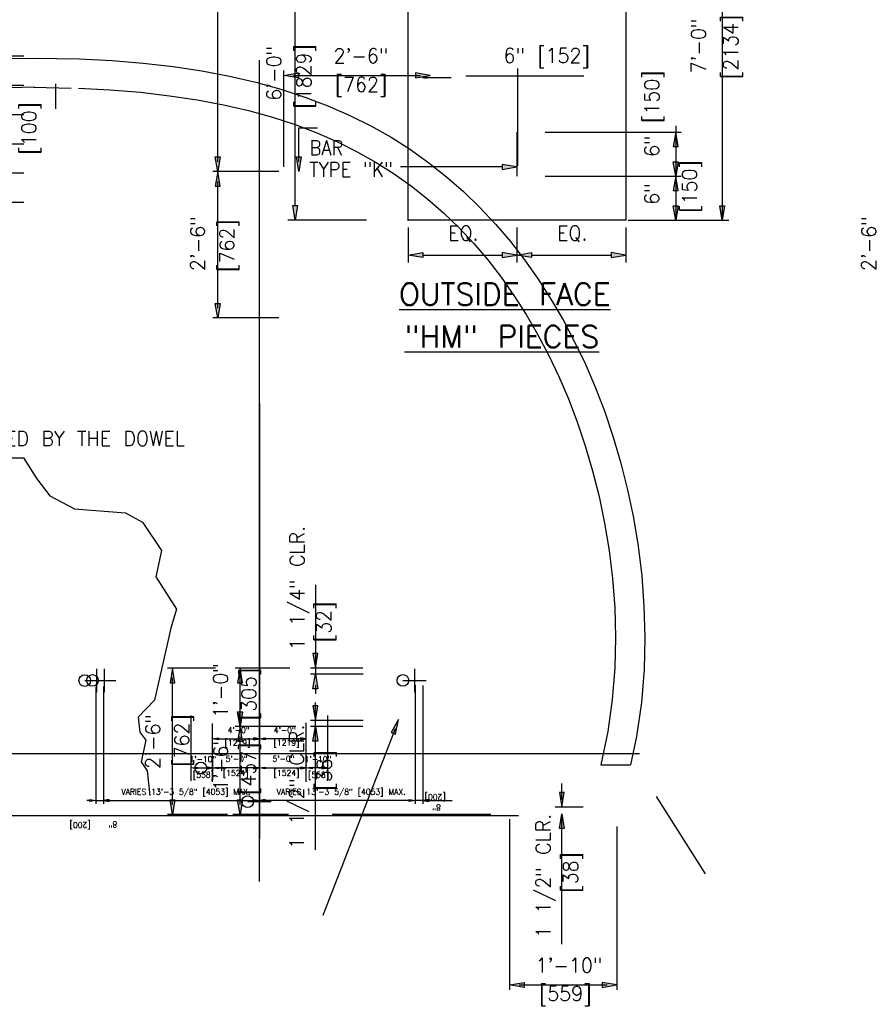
# Model space of a CAD drawing. Extents: x -23 to 2859, y -15 to 3983.
# Tile 28 of 48: x 69 to 142, y 32 to 116. Entities that reach past the tile are written whole.
import ezdxf
from ezdxf.enums import TextEntityAlignment as Align

# ---------------------------------------------------------------- set-up
doc = ezdxf.new("R2010")
doc.units = 0
doc.header["$LTSCALE"] = 25.4
doc.header["$MEASUREMENT"] = 0
doc.linetypes.add('HIDDEN2', pattern=[0.1875, 0.125, -0.0625])
doc.layers.get('0').update_dxf_attribs({"linetype": 'CONTINUOUS'})
for name, color, linetype in [('ARC-CENT', 1, 'CONTINUOUS'), ('ARC-CONST', 1, 'CONTINUOUS'), ('BDR-TEXT', 1, 'CONTINUOUS'), ('COL_NUM', 7, 'CONTINUOUS'), ('DIM-XREF', 1, 'CONTINUOUS'), ('FORM', 1, 'CONTINUOUS'), ('LABELS', 7, 'CONTINUOUS'), ('LEV_PAD', 7, 'CONTINUOUS'), ('PAN_TS', 7, 'CONTINUOUS'), ('POINTS', 1, 'CONTINUOUS'), ('RS_LABELS', 7, 'CONTINUOUS'), ('TRASH', 1, 'CONTINUOUS')]:
    doc.layers.add(name, color=color, linetype=linetype)
doc.styles.add('TXT_SHX', font='txt.shx')

# ---------------------------------------------------------------- blocks, each defined once
blk = doc.blocks.new('SO3_PN')
at = {"linetype": 'CONTINUOUS'}
blk.add_hatch(color=7, dxfattribs=at).paths.add_polyline_path([(126.66, 26.48), (127.33, 26.48), (127, 24.48)])
at = {"layer": 'LABELS', "linetype": 'CONTINUOUS'}
blk.add_hatch(color=7, dxfattribs=at).paths.add_polyline_path([(155.31, 32.07), (155.31, 31.41), (157.31, 31.74)])
at = {"layer": 'RS_LABELS', "linetype": 'CONTINUOUS'}
for points in [[(178.67, 34.53), (179.32, 34.53), (179, 36.48)], [(178.67, 32.43), (179.32, 32.43), (179, 30.48)], [(178.67, 28.53), (179.32, 28.53), (179, 30.48)], [(178.67, 26.43), (179.32, 26.43), (179, 24.48)], [(185.02, 26.43), (185.67, 26.43), (185.35, 24.48)], [(144.43, 20.04), (144.43, 19.37), (142.43, 19.71)], [(155.31, 20.04), (155.31, 19.37), (157.31, 19.71)], [(159.31, 20.04), (159.31, 19.37), (157.31, 19.71)], [(170.18, 20.04), (170.18, 19.37), (172.18, 19.71)]]:
    blk.add_hatch(color=7, dxfattribs=at).paths.add_polyline_path(points)
at = {"color": 7, "linetype": 'CONTINUOUS'}
for p, q in [((127, 26.48), (127, 58.48)), ((79.72, 46.92), (89.91, 46.92)), ((79.72, 42.92), (89.91, 42.92)), ((79.72, 38.92), (89.91, 38.92)), ((79.72, 34.92), (89.91, 34.92)), ((79.72, 30.92), (89.91, 30.92)), ((79.72, 30.92), (89.91, 30.92)), ((79.72, 26.92), (89.91, 26.92)), ((136.75, 24.48), (126, 24.48))]:
    blk.add_line(p, q, dxfattribs=at)
blk.add_lwpolyline([(126.66, 26.48), (127.33, 26.48), (127, 24.48)], close=True, dxfattribs=at)
at = {"layer": 'COL_NUM', "color": 7, "linetype": 'CONTINUOUS'}
blk.add_line((157.31, 36.48), (157.31, 30.48), dxfattribs=at)
at = {"layer": 'COL_NUM', "color": 7, "linetype": 'CONTINUOUS', "const_width": 0.00035}
for points in [[(157.17, 36.48, 1), (157.44, 36.48, 1)], [(157.17, 30.48, 1), (157.44, 30.48, 1)]]:
    blk.add_lwpolyline(points, format="xyb", close=True, dxfattribs=at)
at = {"layer": 'LABELS', "color": 7, "linetype": 'CONTINUOUS'}
blk.add_line((155.31, 31.74), (141.41, 31.74), dxfattribs=at)
blk.add_lwpolyline([(155.31, 32.07), (155.31, 31.41), (157.31, 31.74)], close=True, dxfattribs=at)
at = {"layer": 'LEV_PAD', "color": 1, "linetype": 'CONTINUOUS'}
for p, q in [((172.18, 119.92), (172.18, 24.48)), ((142.43, 24.48), (142.43, 117.31)), ((172.18, 24.48), (142.43, 24.48))]:
    blk.add_line(p, q, dxfattribs=at)
at = {"layer": 'PAN_TS', "color": 24, "linetype": 'CONTINUOUS'}
blk.add_point((142.43, 24.48), dxfattribs=at)
at = {"layer": 'RS_LABELS', "color": 7, "linetype": 'CONTINUOUS'}
for p, q in [((185.35, 70.48), (185.35, 24.48)), ((161.16, 36.48), (179.75, 36.48)), ((179, 37.37), (179, 24.48)), ((161.16, 30.48), (179.75, 30.48)), ((172.5, 24.48), (186.25, 24.48)), ((142.43, 23.48), (142.43, 18.71)), ((157.31, 23.48), (157.31, 18.71)), ((157.31, 23.48), (157.31, 18.71)), ((172.18, 23.48), (172.18, 18.71)), ((144.43, 19.71), (155.31, 19.71)), ((159.31, 19.71), (170.18, 19.71))]:
    blk.add_line(p, q, dxfattribs=at)
for points in [[(178.67, 34.53), (179.32, 34.53), (179, 36.48)], [(178.67, 32.43), (179.32, 32.43), (179, 30.48)], [(178.67, 28.53), (179.32, 28.53), (179, 30.48)], [(178.67, 26.43), (179.32, 26.43), (179, 24.48)], [(185.02, 26.43), (185.67, 26.43), (185.35, 24.48)], [(144.43, 20.04), (144.43, 19.37), (142.43, 19.71)], [(155.31, 20.04), (155.31, 19.37), (157.31, 19.71)], [(159.31, 20.04), (159.31, 19.37), (157.31, 19.71)], [(170.18, 20.04), (170.18, 19.37), (172.18, 19.71)]]:
    blk.add_lwpolyline(points, close=True, dxfattribs=at)
at = {"color": 5, "linetype": 'CONTINUOUS', "style": 'TXT_SHX', "width": 0.95}
blk.add_text('6\'-0" ', height=2, rotation=90, dxfattribs=at).set_placement((125.09, 45.39), align=Align.CENTER)
at = {"layer": 'LABELS', "color": 253, "linetype": 'CONTINUOUS', "style": 'TXT_SHX', "width": 0.9}
for s, p in [('BAR', (128.95, 33.35)), ('TYPE "K"', (128.95, 30.41))]:
    blk.add_text(s, height=2, dxfattribs=at).set_placement(p)
at = {"layer": 'LABELS', "color": 1, "linetype": 'CONTINUOUS', "style": 'TXT_SHX'}
for s, p in [('%%uOUTSIDE FACE', (141.21, 12.85)), ('%%u"HM" PIECES', (141.96, 7.06))]:
    blk.add_text(s, height=3, dxfattribs=at).set_placement(p)
at = {"layer": 'RS_LABELS', "color": 5, "linetype": 'CONTINUOUS', "style": 'TXT_SHX', "width": 0.95}
for s, p in [('[2134]', (187.52, 48.16)), ('7\'-0"', (183.12, 48.27)), ('[1829]', (129.18, 44.12)), ('6" [150]', (176.74, 39.03)), ('[100]', (91.61, 37.03)), ('[150]', (181.89, 29.08)), ('6"', (176.74, 28.05))]:
    blk.add_text(s, height=2, rotation=90, dxfattribs=at).set_placement(p, align=Align.CENTER)
for p in [(149.98, 21.71), (164.86, 21.71)]:
    blk.add_text('EQ.', height=2, dxfattribs=at).set_placement(p, align=Align.CENTER)
blk = doc.blocks.new('SO3_P0')
at = {"linetype": 'CONTINUOUS'}
blk.add_hatch(color=7, dxfattribs=at).paths.add_polyline_path([(126.66, 26.48), (127.33, 26.48), (127, 24.48)])
at = {"layer": 'LABELS', "linetype": 'CONTINUOUS'}
blk.add_hatch(color=7, dxfattribs=at).paths.add_polyline_path([(155.31, 32.07), (155.31, 31.41), (157.31, 31.74)])
at = {"layer": 'RS_LABELS', "linetype": 'CONTINUOUS'}
for points in [[(178.67, 34.53), (179.32, 34.53), (179, 36.48)], [(178.67, 32.43), (179.32, 32.43), (179, 30.48)], [(178.67, 28.53), (179.32, 28.53), (179, 30.48)], [(178.67, 26.43), (179.32, 26.43), (179, 24.48)], [(185.02, 26.43), (185.67, 26.43), (185.35, 24.48)], [(144.43, 20.04), (144.43, 19.37), (142.43, 19.71)], [(155.31, 20.04), (155.31, 19.37), (157.31, 19.71)], [(159.31, 20.04), (159.31, 19.37), (157.31, 19.71)], [(170.18, 20.04), (170.18, 19.37), (172.18, 19.71)]]:
    blk.add_hatch(color=7, dxfattribs=at).paths.add_polyline_path(points)
at = {"color": 7, "linetype": 'CONTINUOUS'}
for p, q in [((127, 26.48), (127, 58.48)), ((79.72, 46.92), (89.91, 46.92)), ((79.72, 42.92), (89.91, 42.92)), ((79.72, 38.92), (89.91, 38.92)), ((79.72, 34.92), (89.91, 34.92)), ((79.72, 30.92), (89.91, 30.92)), ((79.72, 30.92), (89.91, 30.92)), ((79.72, 26.92), (89.91, 26.92)), ((136.75, 24.48), (126, 24.48))]:
    blk.add_line(p, q, dxfattribs=at)
blk.add_lwpolyline([(126.66, 26.48), (127.33, 26.48), (127, 24.48)], close=True, dxfattribs=at)
at = {"layer": 'COL_NUM', "color": 7, "linetype": 'CONTINUOUS'}
blk.add_line((157.31, 36.48), (157.31, 30.48), dxfattribs=at)
at = {"layer": 'COL_NUM', "color": 7, "linetype": 'CONTINUOUS', "const_width": 0.00035}
for points in [[(157.17, 36.48, 1), (157.44, 36.48, 1)], [(157.17, 30.48, 1), (157.44, 30.48, 1)]]:
    blk.add_lwpolyline(points, format="xyb", close=True, dxfattribs=at)
at = {"layer": 'LABELS', "color": 7, "linetype": 'CONTINUOUS'}
blk.add_line((155.31, 31.74), (141.41, 31.74), dxfattribs=at)
blk.add_lwpolyline([(155.31, 32.07), (155.31, 31.41), (157.31, 31.74)], close=True, dxfattribs=at)
at = {"layer": 'LEV_PAD', "color": 1, "linetype": 'CONTINUOUS'}
for p, q in [((172.18, 119.92), (172.18, 24.48)), ((142.43, 24.48), (142.43, 117.31)), ((172.18, 24.48), (142.43, 24.48))]:
    blk.add_line(p, q, dxfattribs=at)
at = {"layer": 'PAN_TS', "color": 24, "linetype": 'CONTINUOUS'}
blk.add_point((142.43, 24.48), dxfattribs=at)
at = {"layer": 'RS_LABELS', "color": 7, "linetype": 'CONTINUOUS'}
for p, q in [((185.35, 70.48), (185.35, 24.48)), ((161.16, 36.48), (179.75, 36.48)), ((179, 37.37), (179, 24.48)), ((161.16, 30.48), (179.75, 30.48)), ((172.5, 24.48), (186.25, 24.48)), ((142.43, 23.48), (142.43, 18.71)), ((157.31, 23.48), (157.31, 18.71)), ((157.31, 23.48), (157.31, 18.71)), ((172.18, 23.48), (172.18, 18.71)), ((144.43, 19.71), (155.31, 19.71)), ((159.31, 19.71), (170.18, 19.71))]:
    blk.add_line(p, q, dxfattribs=at)
for points in [[(178.67, 34.53), (179.32, 34.53), (179, 36.48)], [(178.67, 32.43), (179.32, 32.43), (179, 30.48)], [(178.67, 28.53), (179.32, 28.53), (179, 30.48)], [(178.67, 26.43), (179.32, 26.43), (179, 24.48)], [(185.02, 26.43), (185.67, 26.43), (185.35, 24.48)], [(144.43, 20.04), (144.43, 19.37), (142.43, 19.71)], [(155.31, 20.04), (155.31, 19.37), (157.31, 19.71)], [(159.31, 20.04), (159.31, 19.37), (157.31, 19.71)], [(170.18, 20.04), (170.18, 19.37), (172.18, 19.71)]]:
    blk.add_lwpolyline(points, close=True, dxfattribs=at)
at = {"color": 5, "linetype": 'CONTINUOUS', "style": 'TXT_SHX', "width": 0.95}
blk.add_text('6\'-0" ', height=2, rotation=90, dxfattribs=at).set_placement((125.09, 45.39), align=Align.CENTER)
at = {"layer": 'LABELS', "color": 253, "linetype": 'CONTINUOUS', "style": 'TXT_SHX', "width": 0.9}
for s, p in [('BAR', (128.95, 33.35)), ('TYPE "K"', (128.95, 30.41))]:
    blk.add_text(s, height=2, dxfattribs=at).set_placement(p)
at = {"layer": 'LABELS', "color": 1, "linetype": 'CONTINUOUS', "style": 'TXT_SHX'}
for s, p in [('%%uOUTSIDE FACE', (141.21, 12.85)), ('%%u"HM" PIECES', (141.96, 7.06))]:
    blk.add_text(s, height=3, dxfattribs=at).set_placement(p)
at = {"layer": 'RS_LABELS', "color": 5, "linetype": 'CONTINUOUS', "style": 'TXT_SHX', "width": 0.95}
for s, p in [('[2134]', (187.52, 48.16)), ('7\'-0"', (183.12, 48.27)), ('[1829]', (129.18, 44.12)), ('6" [150]', (176.74, 39.03)), ('[100]', (91.61, 37.03)), ('[150]', (181.89, 29.08)), ('6"', (176.74, 28.05))]:
    blk.add_text(s, height=2, rotation=90, dxfattribs=at).set_placement(p, align=Align.CENTER)
for p in [(149.98, 21.71), (164.86, 21.71)]:
    blk.add_text('EQ.', height=2, dxfattribs=at).set_placement(p, align=Align.CENTER)

msp = doc.modelspace()

# ---------------------------------------------------------------- hatches: boundary and pattern name
at = {"layer": 'BDR-TEXT', "linetype": 'CONTINUOUS'}
for points in [[(92.866, 111.777), (92.866, 111.361), (91.616, 111.569)], [(102.857, 111.777), (102.857, 111.361), (104.107, 111.569)], [(85.761, 104.603), (86.178, 104.603), (85.969, 103.354)], [(92.681, 104.603), (93.098, 104.603), (92.889, 103.354)], [(85.761, 102.104), (86.178, 102.104), (85.969, 103.354)], [(85.761, 92.105), (86.178, 92.105), (85.969, 90.856)], [(94.51, 62.21), (94.094, 62.21), (94.302, 60.96)], [(81.894, 59.71), (82.311, 59.71), (82.102, 60.96)], [(87.667, 59.71), (88.084, 59.71), (87.875, 60.96)], [(94.51, 59.185), (94.094, 59.185), (94.302, 60.435)], [(87.667, 57.211), (88.084, 57.211), (87.875, 55.961)], [(94.51, 57.742), (94.094, 57.742), (94.302, 56.492)], [(100.768, 55.462), (101.158, 55.317), (101.398, 56.561)], [(87.667, 54.711), (88.084, 54.711), (87.875, 55.961)], [(94.51, 54.717), (94.094, 54.717), (94.302, 55.967)], [(81.894, 49.712), (82.311, 49.712), (82.102, 48.462)], [(87.667, 49.712), (88.084, 49.712), (87.875, 48.462)], [(115.561, 50.337), (115.144, 50.337), (115.353, 49.087)], [(115.561, 47.252), (115.144, 47.252), (115.353, 48.502)], [(112.129, 34.107), (112.129, 33.691), (110.88, 33.899)], [(118.796, 34.107), (118.796, 33.691), (120.046, 33.899)]]:
    msp.add_hatch(color=7, dxfattribs=at).paths.add_polyline_path(points)
at = {"layer": 'DIM-XREF', "linetype": 'CONTINUOUS'}
for points in [[(86.023, 55.001), (86.023, 54.834), (85.523, 54.918)], [(86.023, 55.001), (86.023, 54.834), (85.523, 54.918)], [(89.023, 55.001), (89.023, 54.834), (89.523, 54.918)], [(89.023, 55.001), (89.023, 54.834), (89.523, 54.918)], [(90.023, 55.001), (90.023, 54.834), (89.523, 54.918)], [(90.023, 55.001), (90.023, 54.834), (89.523, 54.918)], [(93.023, 55.001), (93.023, 54.834), (93.523, 54.918)], [(93.023, 55.001), (93.023, 54.834), (93.523, 54.918)], [(84.19, 52.509), (84.19, 52.343), (83.69, 52.426)], [(84.19, 52.509), (84.19, 52.343), (83.69, 52.426)], [(85.023, 52.509), (85.023, 52.343), (85.523, 52.426)], [(85.023, 52.509), (85.023, 52.343), (85.523, 52.426)], [(86.023, 52.509), (86.023, 52.343), (85.523, 52.426)], [(86.023, 52.509), (86.023, 52.343), (85.523, 52.426)], [(89.023, 52.509), (89.023, 52.343), (89.523, 52.426)], [(89.023, 52.509), (89.023, 52.343), (89.523, 52.426)], [(90.023, 52.509), (90.023, 52.343), (89.523, 52.426)], [(90.023, 52.509), (90.023, 52.343), (89.523, 52.426)], [(93.023, 52.509), (93.023, 52.343), (93.523, 52.426)], [(93.023, 52.509), (93.023, 52.343), (93.523, 52.426)], [(94.023, 52.509), (94.023, 52.343), (93.523, 52.426)], [(94.023, 52.509), (94.023, 52.343), (93.523, 52.426)], [(94.857, 52.509), (94.857, 52.343), (95.357, 52.426)], [(94.857, 52.509), (94.857, 52.343), (95.357, 52.426)], [(75.055, 49.561), (75.055, 49.728), (75.555, 49.644)], [(75.055, 49.561), (75.055, 49.728), (75.555, 49.644)], [(76.698, 49.561), (76.698, 49.728), (76.198, 49.644)], [(76.698, 49.561), (76.698, 49.728), (76.198, 49.644)], [(89.023, 49.561), (89.023, 49.728), (89.523, 49.644)], [(89.023, 49.561), (89.023, 49.728), (89.523, 49.644)], [(90.023, 49.561), (90.023, 49.728), (89.523, 49.644)], [(90.023, 49.561), (90.023, 49.728), (89.523, 49.644)], [(102.325, 49.561), (102.325, 49.728), (102.825, 49.644)], [(102.325, 49.561), (102.325, 49.728), (102.825, 49.644)], [(103.992, 49.561), (103.992, 49.728), (103.492, 49.644)], [(103.992, 49.561), (103.992, 49.728), (103.492, 49.644)]]:
    msp.add_hatch(color=7, dxfattribs=at).paths.add_polyline_path(points)
at = {"layer": 'TRASH', "linetype": 'CONTINUOUS'}
msp.add_hatch(color=7, dxfattribs=at).paths.add_polyline_path([(103.778, 111.338), (103.778, 111.45), (103.445, 111.394)])
msp.add_hatch(color=7, dxfattribs=at).paths.add_polyline_path([(103.778, 111.338), (103.778, 111.45), (103.445, 111.394)])

# ---------------------------------------------------------------- linework, layer by layer
at = {"layer": 'ARC-CENT', "color": 7, "linetype": 'CONTINUOUS'}
msp.add_line((89.523, 83.545), (89.523, 46.399), dxfattribs=at)
msp.add_line((89.523, 83.545), (89.523, 46.399), dxfattribs=at)
at = {"layer": 'ARC-CONST', "color": 7, "linetype": 'CONTINUOUS'}
msp.add_line((89.523, 42.719), (89.523, 112.886), dxfattribs=at)
msp.add_line((89.523, 42.719), (89.523, 112.886), dxfattribs=at)
at = {"layer": 'BDR-TEXT', "color": 7, "linetype": 'CONTINUOUS'}
for p, q in [((85.969, 104.187), (85.969, 193.339)), ((91.616, 103.77), (91.616, 111.986)), ((111.606, 103.86), (111.606, 112.148)), ((92.449, 111.569), (103.274, 111.569)), ((107.167, 111.536), (117.234, 111.536)), ((92.889, 104.187), (92.889, 107.084)), ((92.889, 107.084), (94.484, 107.084)), ((91.189, 103.354), (85.553, 103.354)), ((85.969, 91.689), (85.969, 102.52)), ((91.189, 90.856), (85.553, 90.856)), ((94.302, 68.081), (94.302, 60.429)), ((94.302, 68.081), (94.302, 60.429)), ((85.768, 60.96), (81.686, 60.96)), ((92.122, 60.96), (87.459, 60.96)), ((87.875, 55.961), (87.875, 60.96)), ((98.353, 60.96), (93.885, 60.96)), ((82.102, 49.295), (82.102, 60.127)), ((98.398, 60.429), (93.885, 60.429)), ((94.302, 59.506), (94.302, 58.761)), ((94.302, 45.43), (94.302, 58.029)), ((98.398, 56.492), (93.885, 56.492)), ((92.624, 55.961), (87.459, 55.961)), ((91.657, 55.961), (87.459, 55.961)), ((98.353, 55.961), (93.885, 55.961)), ((101.108, 55.78), (94.942, 39.836)), ((87.875, 49.295), (87.875, 55.128)), ((115.353, 49.702), (115.353, 51.093)), ((123.404, 49.978), (127.601, 43.381)), ((117.165, 49.087), (114.791, 49.087)), ((86.809, 48.462), (81.686, 48.462)), ((92.023, 48.462), (87.267, 48.462)), ((109.291, 48.462), (95.733, 48.462)), ((110.88, 48.045), (110.88, 33.482)), ((115.353, 37.393), (115.353, 48.38)), ((120.046, 47.421), (120.046, 33.482)), ((111.713, 33.899), (119.213, 33.899))]:
    msp.add_line(p, q, dxfattribs=at)
for points in [[(92.866, 111.777), (92.866, 111.361), (91.616, 111.569)], [(102.857, 111.777), (102.857, 111.361), (104.107, 111.569)], [(85.761, 104.603), (86.178, 104.603), (85.969, 103.354)], [(92.681, 104.603), (93.098, 104.603), (92.889, 103.354)], [(85.761, 102.104), (86.178, 102.104), (85.969, 103.354)], [(85.761, 92.105), (86.178, 92.105), (85.969, 90.856)], [(94.51, 62.21), (94.094, 62.21), (94.302, 60.96)], [(81.894, 59.71), (82.311, 59.71), (82.102, 60.96)], [(87.667, 59.71), (88.084, 59.71), (87.875, 60.96)], [(94.51, 59.185), (94.094, 59.185), (94.302, 60.435)], [(87.667, 57.211), (88.084, 57.211), (87.875, 55.961)], [(94.51, 57.742), (94.094, 57.742), (94.302, 56.492)], [(100.768, 55.462), (101.158, 55.317), (101.398, 56.561)], [(87.667, 54.711), (88.084, 54.711), (87.875, 55.961)], [(94.51, 54.717), (94.094, 54.717), (94.302, 55.967)], [(81.894, 49.712), (82.311, 49.712), (82.102, 48.462)], [(87.667, 49.712), (88.084, 49.712), (87.875, 48.462)], [(115.561, 50.337), (115.144, 50.337), (115.353, 49.087)], [(115.561, 47.252), (115.144, 47.252), (115.353, 48.502)], [(112.129, 34.107), (112.129, 33.691), (110.88, 33.899)], [(118.796, 34.107), (118.796, 33.691), (120.046, 33.899)]]:
    msp.add_lwpolyline(points, close=True, dxfattribs=at)
at = {"layer": 'DIM-XREF', "color": 24, "linetype": 'CONTINUOUS'}
for p, q in [((75.61, 60.89), (75.61, 58.89)), ((75.61, 60.89), (75.61, 58.89)), ((76.268, 60.903), (76.268, 58.903)), ((76.268, 60.903), (76.268, 58.903)), ((76.268, 60.903), (76.268, 58.903)), ((76.268, 60.903), (76.268, 58.903)), ((102.778, 60.903), (102.778, 58.903)), ((102.778, 60.903), (102.778, 58.903)), ((102.778, 60.903), (102.778, 58.903)), ((102.778, 60.903), (102.778, 58.903)), ((74.61, 59.89), (76.61, 59.89)), ((74.61, 59.89), (76.61, 59.89)), ((75.268, 59.903), (77.268, 59.903)), ((75.268, 59.903), (77.268, 59.903)), ((75.268, 59.903), (77.268, 59.903)), ((75.268, 59.903), (77.268, 59.903)), ((101.778, 59.903), (103.778, 59.903)), ((101.778, 59.903), (103.778, 59.903)), ((101.778, 59.903), (103.778, 59.903)), ((101.778, 59.903), (103.778, 59.903)), ((85.523, 53.426), (85.523, 51.426)), ((85.523, 53.426), (85.523, 51.426)), ((85.523, 53.426), (85.523, 51.426)), ((85.523, 53.426), (85.523, 51.426)), ((84.523, 52.426), (86.523, 52.426)), ((84.523, 52.426), (86.523, 52.426)), ((84.523, 52.426), (86.523, 52.426)), ((84.523, 52.426), (86.523, 52.426)), ((89.523, 50.551), (89.523, 48.551)), ((89.523, 50.551), (89.523, 48.551)), ((89.523, 50.551), (89.523, 48.551)), ((89.523, 50.551), (89.523, 48.551)), ((88.523, 49.551), (90.523, 49.551)), ((88.523, 49.551), (90.523, 49.551)), ((88.523, 49.551), (90.523, 49.551)), ((88.523, 49.551), (90.523, 49.551))]:
    msp.add_line(p, q, dxfattribs=at)
at = {"layer": 'DIM-XREF', "color": 7, "linetype": 'CONTINUOUS'}
for p, q in [((75.555, 59.367), (75.555, 49.379)), ((75.555, 59.367), (75.555, 49.379)), ((76.221, 59.38), (76.221, 49.379)), ((76.221, 59.38), (76.221, 49.379)), ((76.221, 59.38), (76.221, 49.379)), ((76.221, 59.38), (76.221, 49.379)), ((102.825, 59.49), (102.825, 49.379)), ((102.825, 59.49), (102.825, 49.379)), ((103.492, 59.477), (103.492, 49.379)), ((103.492, 59.477), (103.492, 49.379)), ((83.69, 51.328), (83.69, 56.904)), ((83.69, 51.328), (83.69, 56.904)), ((95.357, 51.328), (95.357, 56.904)), ((95.357, 51.328), (95.357, 56.904)), ((85.523, 51.257), (85.523, 56.23)), ((85.523, 51.257), (85.523, 56.23)), ((93.523, 51.257), (93.523, 56.275)), ((93.523, 51.257), (93.523, 56.275)), ((86.023, 54.918), (89.023, 54.918)), ((86.023, 54.918), (89.023, 54.918)), ((93.023, 54.918), (90.023, 54.918)), ((93.023, 54.918), (90.023, 54.918)), ((89.523, 51.928), (89.523, 53.651)), ((89.523, 51.928), (89.523, 53.651)), ((89.523, 51.928), (89.523, 53.651)), ((89.523, 51.928), (89.523, 53.651)), ((93.523, 51.449), (93.523, 53.626)), ((93.523, 51.449), (93.523, 53.626)), ((84.19, 52.426), (85.023, 52.426)), ((84.19, 52.426), (85.023, 52.426)), ((89.023, 52.426), (85.723, 52.426)), ((89.023, 52.426), (85.723, 52.426)), ((90.023, 52.426), (93.323, 52.426)), ((90.023, 52.426), (93.323, 52.426)), ((94.857, 52.426), (94.023, 52.426)), ((94.857, 52.426), (94.023, 52.426)), ((89.523, 49.801), (89.523, 51.307)), ((89.523, 49.801), (89.523, 51.307)), ((89.523, 49.801), (89.523, 51.307)), ((89.523, 49.801), (89.523, 51.307)), ((75.277, 49.644), (74.789, 49.644)), ((75.277, 49.644), (74.789, 49.644)), ((75.555, 49.644), (76.213, 49.644)), ((75.555, 49.644), (76.213, 49.644)), ((76.268, 49.644), (89.523, 49.644)), ((76.268, 49.644), (89.523, 49.644)), ((102.278, 49.644), (90.023, 49.644)), ((102.278, 49.644), (90.023, 49.644)), ((103.483, 49.644), (102.825, 49.644)), ((103.483, 49.644), (102.825, 49.644)), ((103.817, 49.644), (105.987, 49.644)), ((103.817, 49.644), (105.987, 49.644))]:
    msp.add_line(p, q, dxfattribs=at)
for points in [[(86.023, 55.001), (86.023, 54.834), (85.523, 54.918)], [(86.023, 55.001), (86.023, 54.834), (85.523, 54.918)], [(89.023, 55.001), (89.023, 54.834), (89.523, 54.918)], [(89.023, 55.001), (89.023, 54.834), (89.523, 54.918)], [(90.023, 55.001), (90.023, 54.834), (89.523, 54.918)], [(90.023, 55.001), (90.023, 54.834), (89.523, 54.918)], [(93.023, 55.001), (93.023, 54.834), (93.523, 54.918)], [(93.023, 55.001), (93.023, 54.834), (93.523, 54.918)], [(84.19, 52.509), (84.19, 52.343), (83.69, 52.426)], [(84.19, 52.509), (84.19, 52.343), (83.69, 52.426)], [(85.023, 52.509), (85.023, 52.343), (85.523, 52.426)], [(85.023, 52.509), (85.023, 52.343), (85.523, 52.426)], [(86.023, 52.509), (86.023, 52.343), (85.523, 52.426)], [(86.023, 52.509), (86.023, 52.343), (85.523, 52.426)], [(89.023, 52.509), (89.023, 52.343), (89.523, 52.426)], [(89.023, 52.509), (89.023, 52.343), (89.523, 52.426)], [(90.023, 52.509), (90.023, 52.343), (89.523, 52.426)], [(90.023, 52.509), (90.023, 52.343), (89.523, 52.426)], [(93.023, 52.509), (93.023, 52.343), (93.523, 52.426)], [(93.023, 52.509), (93.023, 52.343), (93.523, 52.426)], [(94.023, 52.509), (94.023, 52.343), (93.523, 52.426)], [(94.023, 52.509), (94.023, 52.343), (93.523, 52.426)], [(94.857, 52.509), (94.857, 52.343), (95.357, 52.426)], [(94.857, 52.509), (94.857, 52.343), (95.357, 52.426)], [(75.055, 49.561), (75.055, 49.728), (75.555, 49.644)], [(75.055, 49.561), (75.055, 49.728), (75.555, 49.644)], [(76.698, 49.561), (76.698, 49.728), (76.198, 49.644)], [(76.698, 49.561), (76.698, 49.728), (76.198, 49.644)], [(89.023, 49.561), (89.023, 49.728), (89.523, 49.644)], [(89.023, 49.561), (89.023, 49.728), (89.523, 49.644)], [(90.023, 49.561), (90.023, 49.728), (89.523, 49.644)], [(90.023, 49.561), (90.023, 49.728), (89.523, 49.644)], [(102.325, 49.561), (102.325, 49.728), (102.825, 49.644)], [(102.325, 49.561), (102.325, 49.728), (102.825, 49.644)], [(103.992, 49.561), (103.992, 49.728), (103.492, 49.644)], [(103.992, 49.561), (103.992, 49.728), (103.492, 49.644)]]:
    msp.add_lwpolyline(points, close=True, dxfattribs=at)
at = {"layer": 'DIM-XREF', "color": 24, "linetype": 'CONTINUOUS'}
for centre in [(74.61, 59.89), (74.61, 59.89), (75.268, 59.903), (75.268, 59.903), (75.268, 59.903), (75.268, 59.903), (101.778, 59.903), (101.778, 59.903), (101.778, 59.903), (101.778, 59.903), (84.523, 52.426), (84.523, 52.426), (84.523, 52.426), (84.523, 52.426), (88.523, 49.551), (88.523, 49.551), (88.523, 49.551), (88.523, 49.551)]:
    msp.add_circle(centre, 0.5, dxfattribs=at)
at = {"layer": 'DIM-XREF', "color": 7, "linetype": 'CONTINUOUS'}
for p in [(85.523, 52.676), (85.523, 52.676), (93.523, 52.676), (93.523, 52.676)]:
    msp.add_point(p, dxfattribs=at)
at = {"layer": 'FORM', "color": 1, "linetype": 'CONTINUOUS'}
msp.add_line((118.679, 52.683), (121.234, 52.683), dxfattribs=at)
msp.add_lwpolyline([(66.42, 112.98), (70.289, 113.054), (74.158, 112.98), (76.946, 112.834), (79.606, 112.613), (82.163, 112.319), (84.615, 111.95), (86.963, 111.506), (89.209, 110.988), (91.356, 110.394), (93.409, 109.724), (95.372, 108.978), (97.25, 108.157), (99.048, 107.259), (100.771, 106.286), (102.421, 105.238), (104.003, 104.114), (105.518, 102.916), (106.97, 101.644), (108.361, 100.298), (109.691, 98.878), (110.962, 97.385), (112.176, 95.82), (113.331, 94.181), (114.429, 92.47), (115.469, 90.687), (116.45, 88.831), (117.371, 86.902), (118.228, 84.901), (119.021, 82.827), (119.746, 80.68), (120.398, 78.46), (120.974, 76.167), (121.467, 73.799), (121.87, 71.357), (122.174, 68.84), (122.37, 66.248), (122.443, 63.579), (122.378, 60.833), (122.154, 58.009), (121.745, 55.105), (121.234, 52.683)], dxfattribs=at)
at = {"layer": 'FORM', "color": 1, "linetype": 'HIDDEN2'}
for points in [[(70.313, 110.554), (66.51, 110.482)], [(70.265, 110.554), (74.068, 110.482), (76.777, 110.339), (79.36, 110.125), (81.834, 109.84), (84.197, 109.485), (86.45, 109.059), (88.595, 108.564), (90.635, 107.999), (92.577, 107.366), (94.427, 106.663), (96.19, 105.892), (97.875, 105.051), (99.485, 104.141), (101.026, 103.162), (102.503, 102.114), (103.918, 100.994), (105.276, 99.805), (106.578, 98.544), (107.826, 97.212), (109.022, 95.808), (110.165, 94.333), (111.257, 92.785), (112.297, 91.165), (113.283, 89.473), (114.216, 87.708), (115.093, 85.871), (115.911, 83.962), (116.668, 81.981), (117.361, 79.928), (117.986, 77.803), (118.537, 75.607), (119.009, 73.341), (119.394, 71.003), (119.685, 68.596), (119.872, 66.12), (119.942, 63.574), (119.88, 60.962), (119.668, 58.283), (119.281, 55.538), (118.679, 52.683)]]:
    msp.add_lwpolyline(points, dxfattribs=at)
at = {"layer": 'POINTS', "color": 2, "linetype": 'CONTINUOUS'}
for p, q in [((18.599, 53.675), (121.979, 53.675)), ((28.912, 48.363), (111.667, 48.363))]:
    msp.add_line(p, q, dxfattribs=at)
for points in [[(63.434, 78.751), (67.432, 78.907), (69.371, 78.907), (70.502, 77.131), (71.633, 75.678), (73.733, 74.548), (78.095, 74.225), (79.549, 73.418), (81.164, 70.996), (80.68, 68.736), (82.457, 65.991), (81.972, 64.377), (80.577, 58.231)], [(80.577, 58.231), (79.178, 56.769), (79.305, 55.498), (79.814, 54.798), (79.432, 52.955), (79.941, 52.192), (80.155, 50.088)]]:
    msp.add_lwpolyline(points, dxfattribs=at)
at = {"layer": 'TRASH', "color": 7, "linetype": 'CONTINUOUS'}
for p, q in [((103.778, 111.394), (105.9, 111.394)), ((103.778, 111.394), (105.9, 111.394)), ((72.143, 108.728), (72.143, 110.85)), ((72.143, 108.728), (72.143, 110.85))]:
    msp.add_line(p, q, dxfattribs=at)
msp.add_lwpolyline([(103.778, 111.338), (103.778, 111.45), (103.445, 111.394)], close=True, dxfattribs=at)
msp.add_lwpolyline([(103.778, 111.338), (103.778, 111.45), (103.445, 111.394)], close=True, dxfattribs=at)

# ---------------------------------------------------------------- block references
at = {"layer": 'FORM', "linetype": 'CONTINUOUS', "xscale": 0.625, "yscale": 0.625, "zscale": 0.625}
for name in ['SO3_PN', 'SO3_P0']:
    msp.add_blockref(name, (13.204, 83.913), dxfattribs=at)

# ---------------------------------------------------------------- texts
at = {"layer": 'BDR-TEXT', "color": 5, "linetype": 'CONTINUOUS', "style": 'TXT_SHX', "width": 0.95}
for s, p in [('2\'-6" ', (98.728, 112.624)), ('6" [152]', (114.056, 112.644)), ('[762]', (98.206, 110.178)), ('1\'-10" ', (116.498, 34.95)), ('[559]', (115.642, 32.535))]:
    msp.add_text(s, height=1.2498, dxfattribs=at).set_placement(p, align=Align.CENTER)
for s, p in [('2\'-6" ', (84.878, 97.729)), ('[762]', (87.383, 97.042)), ('2\'-6" ', (142.192, 97.729)), ('1 1/4" CLR.', (93.369, 67.798)), ('[32]', (95.656, 64.904)), ('1\'-0" ', (86.82, 59.563)), ('[305]', (89.243, 58.754)), ('2\'-6" ', (81.049, 55.224)), ('[762]', (83.521, 54.778)), ('1\'-6" ', (86.842, 53.334)), ('1 1/2" CLR.', (93.334, 50.824)), ('[457]', (89.22, 52.363)), ('[38]', (95.685, 52.235)), ('1 1/2" CLR.', (114.395, 43.215)), ('[38]', (116.728, 43.505))]:
    msp.add_text(s, height=1.2498, rotation=90, dxfattribs=at).set_placement(p, align=Align.CENTER)
at = {"layer": 'DIM-XREF', "color": 5, "linetype": 'CONTINUOUS', "style": 'TXT_SHX', "width": 0.95}
for s, height, p in [('4\'-0"', 0.5, (87.749, 55.41)), ('4\'-0"', 0.5, (87.749, 55.41)), ('4\'-0"', 0.5, (91.693, 55.41)), ('4\'-0"', 0.5, (91.693, 55.41)), ('[1219]', 0.5, (87.659, 54.336)), ('[1219]', 0.5, (87.659, 54.336)), ('[1219]', 0.5, (91.843, 54.336)), ('[1219]', 0.5, (91.843, 54.336)), ('1\'-10"', 0.5, (84.698, 52.929)), ('1\'-10"', 0.5, (84.698, 52.929)), ('5\'-0"', 0.5, (87.581, 52.963)), ('5\'-0"', 0.5, (87.581, 52.963)), ('5\'-0"', 0.5, (91.581, 52.963)), ('5\'-0"', 0.5, (91.581, 52.963)), ('1\'-10"', 0.5, (94.531, 52.929)), ('1\'-10"', 0.5, (94.531, 52.929)), ('[558]', 0.5, (84.745, 51.594)), ('[558]', 0.5, (84.745, 51.594)), ('[1524]', 0.5, (87.504, 51.753)), ('[1524]', 0.5, (87.504, 51.753)), ('[1524]', 0.5, (91.843, 51.753)), ('[1524]', 0.5, (91.843, 51.753)), ('[558]', 0.5, (94.577, 51.594)), ('[558]', 0.5, (94.577, 51.594)), ('VARIES 13\'-3 5/8" [4053] MAX.', 0.49999, (83.25, 50.144)), ('VARIES 13\'-3 5/8" [4053] MAX.', 0.49999, (83.25, 50.144)), ('VARIES 13\'-3 5/8" [4053] MAX.', 0.49999, (96.505, 50.144)), ('VARIES 13\'-3 5/8" [4053] MAX.', 0.49999, (96.505, 50.144))]:
    msp.add_text(s, height=height, dxfattribs=at).set_placement(p, align=Align.CENTER)
for s, p in [('[200]', (104.538, 50.192)), ('[200]', (104.538, 50.192)), ('8"', (104.655, 49.311)), ('8"', (104.655, 49.311)), ('[200]', (74.212, 47.804)), ('[200]', (74.212, 47.804)), ('8"', (77.009, 47.851)), ('8"', (77.009, 47.851))]:
    msp.add_text(s, height=0.5, rotation=180, dxfattribs=at).set_placement(p, align=Align.CENTER)
at = {"layer": 'POINTS', "color": 253, "linetype": 'CONTINUOUS', "style": 'TXT_SHX', "width": 0.95}
msp.add_text(' BARS "G" AND "H" MAY BE REPLACED BY THE DOWEL', height=1.24999, dxfattribs=at).set_placement((36.738, 79.935))
msp.add_text(' BARS "G" AND "H" MAY BE REPLACED BY THE DOWEL', height=1.24999, dxfattribs=at).set_placement((36.738, 79.935))

doc.saveas('drawing.dxf')
